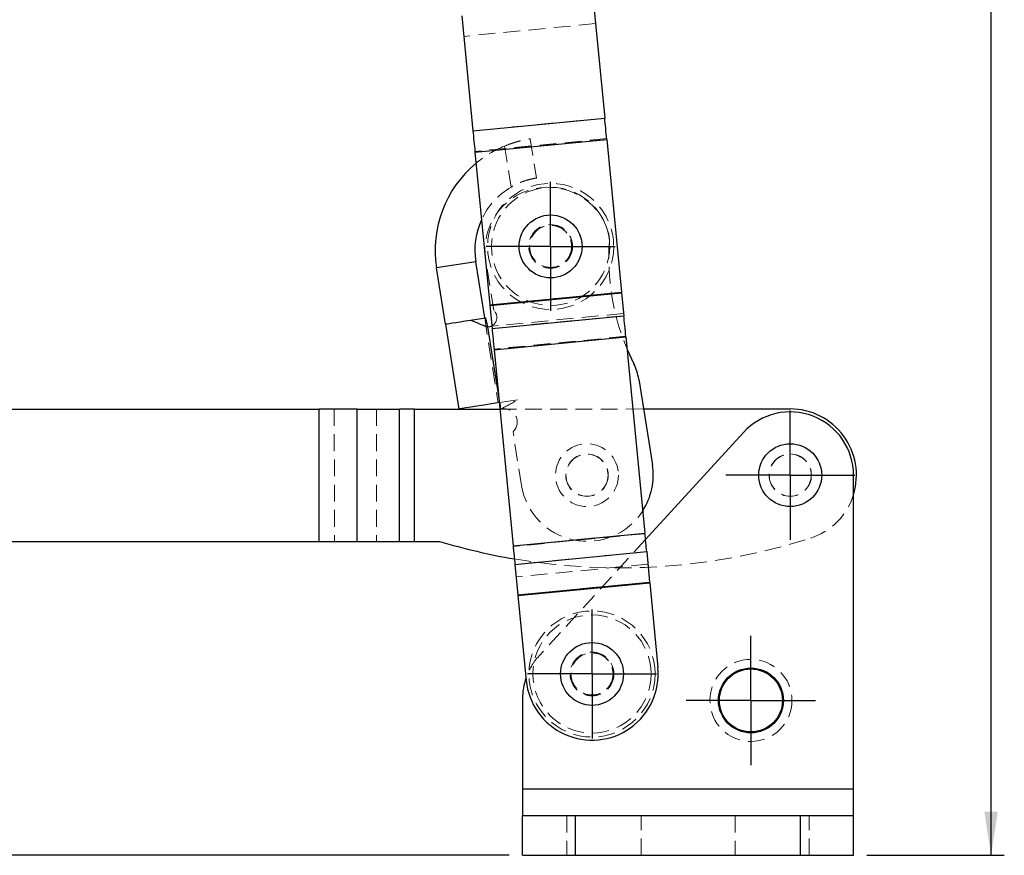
# Model space of a CAD drawing. Header units: millimetres. Extents: x 32 to 375, y 34 to 288.
# Tile 31 of 41: x 138 to 213, y 162 to 225. Entities that reach past the tile are written whole.
import ezdxf

# ---------------------------------------------------------------- set-up
doc = ezdxf.new("R2010")
doc.units = ezdxf.units.MM
doc.linetypes.add('HIDDEN', pattern=[1.905, 1.27, -0.635])
doc.layers.add('FORMATO', color=179, linetype='Continuous')
doc.styles.add('SLDTEXTSTYLE0', font='TXT', dxfattribs={"width": 0.75})
doc.dimstyles.new('SLDDIMSTYLE0', dxfattribs={"dimtxt": 3.5, "dimasz": 3.302, "dimexe": 0, "dimexo": 0.0625, "dimgap": 0.875, "dimtad": 1, "dimdec": 0, "dimrnd": 1e-09, "dimzin": 12, "dimdsep": 46, "dimtxsty": 'SLDTEXTSTYLE0', "dimsah": 1, "dimcen": 0.09, "dimadec": 0, "dimazin": 3, "dimtfac": 1, "dimtdec": 0, "dimtofl": 0, "dimtmove": 0, "dimatfit": 3, "dimfxl": 0, "dimfrac": 2, "dimtolj": 1, "dimtzin": 12, "dimarcsym": 0})

# ---------------------------------------------------------------- blocks, each defined once
blk = doc.blocks.new('_D')
at = {"layer": 'FORMATO'}
for p, q in [((171.726, 287.582), (212.719, 287.582)), ((211.719, 161.573), (211.719, 287.582)), ((202.334, 161.573), (212.719, 161.573))]:
    blk.add_line(p, q, dxfattribs=at)
for points in [[(211.719, 287.582), (211.211, 284.28), (212.227, 284.28)], [(211.719, 161.573), (212.227, 164.875), (211.211, 164.875)]]:
    blk.add_solid(points, dxfattribs=at)
at = {"layer": 'FORMATO', "insert": (207.207, 232.908), "char_height": 3.5, "attachment_point": 1, "rotation": 90, "style": 'SLDTEXTSTYLE0'}
blk.add_mtext('126', dxfattribs=at)
blk = doc.blocks.new('_D_1')
at = {"layer": 'FORMATO'}
for p, q in [((115.555, 185.274), (99.458, 185.274)), ((100.458, 161.573), (100.458, 185.274)), ((175.334, 161.573), (99.458, 161.573))]:
    blk.add_line(p, q, dxfattribs=at)
for points in [[(100.458, 185.274), (99.95, 181.972), (100.966, 181.972)], [(100.458, 161.573), (100.966, 164.875), (99.95, 164.875)]]:
    blk.add_solid(points, dxfattribs=at)
at = {"layer": 'FORMATO', "insert": (95.946, 170.457), "char_height": 3.5, "attachment_point": 1, "rotation": 90, "style": 'SLDTEXTSTYLE0'}
blk.add_mtext('24', dxfattribs=at)
blk = doc.blocks.new('SW_CENTERMARKSYMBOL_0')
at = {"layer": 'FORMATO', "color": 0}
for p, q in [((0, 2.5), (0, 4.88125)), ((0, 0), (0, 2.5)), ((-2.5, 0), (-4.88125, 0)), ((0, 0), (-2.5, 0)), ((0, 0), (0, -2.5)), ((0, 0), (2.5, 0)), ((2.5, 0), (4.88125, 0)), ((0, -2.5), (0, -4.88125))]:
    blk.add_line(p, q, dxfattribs=at)
blk = doc.blocks.new('SW_CENTERMARKSYMBOL_1')
at = {"layer": 'FORMATO', "color": 0}
for p, q in [((0, 2.5), (0, 4.875)), ((0, 0), (0, 2.5)), ((-2.5, 0), (-4.875, 0)), ((0, 0), (-2.5, 0)), ((0, 0), (0, -2.5)), ((0, 0), (2.5, 0)), ((2.5, 0), (4.875, 0)), ((0, -2.5), (0, -4.875))]:
    blk.add_line(p, q, dxfattribs=at)
blk = doc.blocks.new('SW_CENTERMARKSYMBOL_2')
at = {"layer": 'FORMATO', "color": 0}
for p, q in [((0, 2.5), (0, 4.875)), ((0, 0), (0, 2.5)), ((-2.5, 0), (-4.875, 0)), ((0, 0), (-2.5, 0)), ((0, 0), (0, -2.5)), ((0, 0), (2.5, 0)), ((2.5, 0), (4.875, 0)), ((0, -2.5), (0, -4.875))]:
    blk.add_line(p, q, dxfattribs=at)
blk = doc.blocks.new('SW_CENTERMARKSYMBOL_3')
at = {"layer": 'FORMATO', "color": 0}
for p, q in [((0, 2.5), (0, 4.875)), ((0, 0), (0, 2.5)), ((-2.5, 0), (-4.875, 0)), ((0, 0), (-2.5, 0)), ((0, 0), (0, -2.5)), ((0, 0), (2.5, 0)), ((2.5, 0), (4.875, 0)), ((0, -2.5), (0, -4.875))]:
    blk.add_line(p, q, dxfattribs=at)

msp = doc.modelspace()

# ---------------------------------------------------------------- linework, layer by layer
at = {"color": 7, "linetype": 'Continuous', "lineweight": 25}
for p, q in [((181.699131, 225.961336), (182.540699, 217.269827)), ((171.745682, 224.997581), (172.587249, 216.306073)), ((172.587249, 216.306073), (182.540699, 217.269827)), ((172.742931, 214.698226), (182.696381, 215.661981)), ((182.696381, 215.661981), (183.814373, 204.115615)), ((172.742931, 214.698226), (173.860923, 203.15186)), ((172.803009, 206.420713), (169.840213, 205.949713)), ((173.477548, 202.17757), (172.803009, 206.420713)), ((170.514751, 201.70657), (169.840213, 205.949713)), ((173.860923, 203.15186), (183.814373, 204.115615)), ((173.865945, 203.099993), (183.819395, 204.063748)), ((183.819395, 204.063748), (183.986333, 202.339654)), ((173.865945, 203.099993), (174.032883, 201.375899)), ((174.032883, 201.375899), (183.986333, 202.339654)), ((170.514751, 201.70657), (171.535251, 195.28718)), ((172.411671, 202.008125), (173.538739, 202.187297)), ((173.538739, 202.187297), (173.687869, 201.491506)), ((174.188565, 199.768049), (184.142015, 200.731804)), ((184.142015, 200.731804), (185.576587, 185.915881)), ((174.188565, 199.768049), (175.623136, 184.952124)), ((185.112788, 197.547265), (186.141759, 191.074584)), ((136.552524, 195.278478), (160.976412, 195.284554)), ((160.9789, 185.284554), (160.976412, 195.284554)), ((163.843723, 195.285265), (167.036043, 195.286062)), ((163.846211, 185.285267), (163.843723, 195.285265)), ((167.03853, 185.286061), (167.036043, 195.286062)), ((168.182967, 195.286346), (174.622357, 195.287947)), ((168.185455, 185.286346), (168.182967, 195.286346)), ((185.471525, 195.290648), (196.552522, 195.293405)), ((193.027091, 193.519884), (185.623843, 185.427838)), ((201.333684, 166.573321), (201.333684, 190.293404)), ((175.623136, 184.952124), (185.576587, 185.915881)), ((136.555012, 185.278478), (160.9789, 185.284554)), ((163.846211, 185.285267), (167.03853, 185.286061)), ((168.185455, 185.286346), (170.073118, 185.286815)), ((175.758614, 183.55295), (185.712064, 184.516706)), ((185.712064, 184.516706), (185.935287, 182.21131)), ((175.758614, 183.55295), (175.981836, 181.247556)), ((175.981836, 181.247556), (185.935287, 182.21131)), ((175.986207, 181.20242), (185.939657, 182.166177)), ((185.939657, 182.166177), (186.560409, 175.7552)), ((175.986207, 181.20242), (176.606958, 174.791443)), ((176.333683, 173.416686), (176.333683, 166.573321)), ((201.333684, 166.573321), (176.333683, 166.573321)), ((176.333683, 166.573321), (176.333683, 164.573321)), ((201.333684, 164.573321), (201.333684, 166.573321)), ((176.333683, 164.573321), (180.333683, 164.573321)), ((176.333683, 161.573321), (176.333683, 164.573321)), ((180.333683, 164.573321), (197.333684, 164.573321)), ((180.333683, 161.573321), (180.333683, 164.573321)), ((197.333684, 164.573321), (201.333684, 164.573321)), ((197.333684, 161.573321), (197.333684, 164.573321)), ((201.333684, 161.573321), (201.333684, 164.573321)), ((176.333683, 161.573321), (180.333683, 161.573321)), ((180.333683, 161.573321), (197.333684, 161.573321)), ((197.333684, 161.573321), (201.333684, 161.573321))]:
    msp.add_line(p, q, dxfattribs=at)
at = {"color": 7, "linetype": 'HIDDEN', "lineweight": 18}
for p, q in [((181.849792, 224.405357), (171.896342, 223.441602)), ((182.540699, 217.269827), (172.587249, 216.306073)), ((182.691359, 215.713848), (172.737909, 214.75009)), ((182.696381, 215.661981), (172.742931, 214.698226)), ((176.917381, 215.702341), (177.388381, 212.739543)), ((175.472062, 212.055174), (174.979558, 215.15324)), ((169.840213, 205.949713), (172.803009, 206.420713)), ((174.161074, 202.744064), (173.557523, 206.54066)), ((183.814373, 204.115615), (173.860923, 203.15186)), ((183.819395, 204.063748), (173.865945, 203.099993)), ((183.970055, 202.507765), (174.016605, 201.54401)), ((183.986333, 202.339654), (174.032883, 201.375899)), ((173.477548, 202.17757), (174.498047, 195.75818)), ((173.687869, 201.491506), (174.596808, 195.773878)), ((184.136993, 200.783671), (174.183543, 199.819916)), ((184.142015, 200.731804), (174.188565, 199.768049)), ((174.541805, 196.119872), (174.596808, 195.773878)), ((174.596808, 195.773878), (174.676187, 195.274544)), ((160.976412, 195.284554), (160.9789, 185.284554)), ((162.123337, 195.284837), (162.125824, 185.284839)), ((163.843723, 195.285265), (163.846211, 185.285267)), ((165.315656, 195.285634), (165.318142, 185.285632)), ((167.036043, 195.286062), (167.03853, 185.286061)), ((168.182967, 195.286346), (168.185455, 185.286346)), ((174.622357, 195.287947), (185.471525, 195.290648)), ((176.265773, 189.504585), (175.61832, 193.57735)), ((185.576587, 185.915881), (175.623136, 184.952124)), ((185.580957, 185.870745), (175.627507, 184.906988)), ((185.623843, 185.427838), (177.586928, 176.643167)), ((185.712064, 184.516706), (175.758614, 183.55295)), ((185.80418, 183.565351), (175.85073, 182.601594)), ((185.935287, 182.21131), (175.981836, 181.247556)), ((185.939657, 182.166177), (175.986207, 181.20242)), ((201.333684, 166.573321), (176.333683, 166.573321)), ((179.683683, 164.573321), (179.683683, 161.573321)), ((180.333683, 164.573321), (180.333683, 161.573321)), ((185.283683, 161.573321), (185.283683, 164.573321)), ((192.383684, 164.573321), (192.383684, 161.573321)), ((197.333684, 164.573321), (197.333684, 161.573321)), ((197.983684, 161.573321), (197.983684, 164.573321))]:
    msp.add_line(p, q, dxfattribs=at)
at = {"color": 8, "linetype": 'Continuous', "lineweight": 25}
msp.add_line((173.687869, 201.491506), (174.541805, 196.119872), dxfattribs=at)
at = {"color": 7, "linetype": 'Continuous', "lineweight": 25, "flags": 128}
for points in [[(182.696381, 215.661981), (182.675927, 215.873224), (182.655569, 216.083475), (182.635403, 216.291753), (182.615522, 216.497072), (182.596021, 216.698472), (182.576991, 216.895007), (182.558521, 217.085761), (182.540699, 217.269827)], [(172.587249, 216.306073), (172.605071, 216.122002), (172.623541, 215.931252), (172.642572, 215.734714), (172.662072, 215.533313), (172.681952, 215.327994), (172.702119, 215.11972), (172.722477, 214.909469), (172.742931, 214.698226)], [(183.819395, 204.063748), (183.81882, 204.069686), (183.818225, 204.07584), (183.817611, 204.082181), (183.816982, 204.088678), (183.816341, 204.095301), (183.81569, 204.102018), (183.815033, 204.108802), (183.814373, 204.115615)], [(173.860923, 203.15186), (173.861583, 203.145043), (173.862239, 203.138263), (173.86289, 203.131542), (173.863531, 203.124919), (173.86416, 203.118422), (173.864774, 203.112085), (173.86537, 203.105931), (173.865945, 203.099993)], [(184.142015, 200.731804), (184.121561, 200.94305), (184.101203, 201.153302), (184.081037, 201.361575), (184.061156, 201.566894), (184.041655, 201.768295), (184.022626, 201.964834), (184.004156, 202.155583), (183.986333, 202.339654)], [(170.514751, 201.70657), (170.548027, 201.71186), (170.647129, 201.727615), (170.809904, 201.75349), (171.032814, 201.788929), (171.311011, 201.833152), (171.638451, 201.885206), (172.008015, 201.943957), (172.411671, 202.008125)], [(173.687869, 201.491506), (173.899779, 201.525682), (174.013766, 201.573332)], [(174.032883, 201.375899), (174.050705, 201.191828), (174.069175, 201.001075), (174.088205, 200.80454), (174.107706, 200.603139), (174.127587, 200.39782), (174.147753, 200.189547), (174.168111, 199.979291), (174.188565, 199.768049)], [(184.229655, 199.826677), (184.246197, 199.787018), (184.742066, 198.704188)], [(174.596808, 195.773878), (173.999527, 195.678928), (173.425201, 195.587628), (172.895899, 195.503485), (172.43196, 195.429732), (172.051217, 195.369203), (171.768298, 195.324228), (171.594079, 195.29653), (171.535251, 195.28718)], [(163.843723, 195.285265), (163.522972, 195.285187), (163.187386, 195.285105), (162.838923, 195.285016), (162.479609, 195.284926), (162.111539, 195.284837), (161.736857, 195.284744), (161.357745, 195.284647), (160.976412, 195.284554)], [(168.182967, 195.286346), (168.030433, 195.286308), (167.87879, 195.286271), (167.728916, 195.286234), (167.581688, 195.286197), (167.437963, 195.286159), (167.298577, 195.286126), (167.164342, 195.286092), (167.036043, 195.286062)], [(185.712064, 184.516706), (185.696173, 184.680822), (185.679869, 184.849211), (185.663207, 185.021291), (185.646245, 185.196466), (185.629043, 185.37413), (185.611659, 185.553669), (185.594153, 185.734461), (185.576587, 185.915881)], [(160.9789, 185.284554), (161.360232, 185.284649), (161.739344, 185.284742), (162.114026, 185.284835), (162.482096, 185.284928), (162.841409, 185.285018), (163.189875, 185.285103), (163.52546, 185.285187), (163.846211, 185.285267)], [(167.03853, 185.286061), (167.166831, 185.286092), (167.301064, 185.286126), (167.44045, 185.286161), (167.584175, 185.286197), (167.731404, 185.286234), (167.881276, 185.286271), (168.032922, 185.286309), (168.185455, 185.286346)], [(175.623136, 184.952124), (175.640703, 184.770704), (175.658208, 184.589912), (175.675592, 184.410374), (175.692795, 184.232709), (175.709757, 184.057535), (175.726418, 183.885454), (175.742723, 183.717065), (175.758614, 183.55295)], [(185.939657, 182.166177), (185.939091, 182.172029), (185.938526, 182.177861), (185.937965, 182.183652), (185.93741, 182.189383), (185.936863, 182.195035), (185.936325, 182.200585), (185.935799, 182.206017), (185.935287, 182.21131)], [(175.981836, 181.247556), (175.982349, 181.242262), (175.982876, 181.236829), (175.983413, 181.231278), (175.98396, 181.225627), (175.984515, 181.219897), (175.985075, 181.214104), (175.985641, 181.208272), (175.986207, 181.20242)]]:
    msp.add_lwpolyline(points, dxfattribs=at)
at = {"color": 7, "linetype": 'HIDDEN', "lineweight": 18, "flags": 128}
for points in [[(175.955659, 195.9899), (175.795791, 195.964482), (175.631963, 195.938439), (175.464715, 195.911852), (175.294599, 195.88481), (175.122179, 195.857399), (174.948022, 195.829713), (174.772706, 195.801844), (174.596808, 195.773878)], [(174.676187, 195.274544), (174.664097, 195.475773), (174.645718, 195.781656)]]:
    msp.add_lwpolyline(points, dxfattribs=at)
at = {"color": 7, "linetype": 'HIDDEN', "lineweight": 18}
for centre, radius in [((178.456266, 207.57256), 4.7625), ((178.456266, 207.57256), 4.4625), ((178.456266, 207.57256), 1.65), ((178.456266, 207.57256), 1.6), ((178.456266, 207.57256), 1.5875), ((181.203766, 190.289585), 2.375), ((181.203766, 190.289585), 1.6), ((181.203766, 190.289585), 1.5875), ((196.553765, 190.293403), 1.6), ((196.553765, 190.293403), 1.5875), ((181.583683, 175.273321), 4.7625), ((181.583683, 175.273321), 4.4625), ((181.583683, 175.273321), 1.65), ((181.583683, 175.273321), 1.6), ((181.583683, 175.273321), 1.5875), ((193.583683, 173.273321), 3.1)]:
    msp.add_circle(centre, radius, dxfattribs=at)
at = {"color": 7, "linetype": 'Continuous', "lineweight": 25}
for centre, radius in [((178.456266, 207.57256), 2.375), ((196.553765, 190.293403), 2.375), ((181.583683, 175.273321), 2.375), ((193.583683, 173.273321), 2.45), ((193.583683, 173.273321), 2.38125)]:
    msp.add_circle(centre, radius, dxfattribs=at)
at = {"color": 7, "linetype": 'HIDDEN', "lineweight": 18}
for centre, radius, start, end in [((178.255109, 207.287443), 8.520563, 112.60829501, 129.59267652), ((178.255109, 207.287443), 5.520563, 120.27320743, 155.35150155), ((178.255109, 207.287443), 4.756574, 16.57198465, 189.03280727), ((180.897182, 208.073672), 2, 356.14633026, 16.57198465), ((200.838689, 206.730396), 17.986699, 176.14633026, 202.570721), ((173.680725, 202.20987), 0.7184, 297.61880333, 48.03809908), ((174.936725, 194.309081), 1, 312.96835075, 105.10197145), ((181.203766, 190.289585), 5, 189.03280727, 327.36132375), ((196.553765, 190.293403), 5, 287.68951187, 342.93717724), ((183.680395, 230.656513), 47.36631, 260.3234725, 287.68951187), ((181.113602, 173.416686), 4.779918, 137.54524319, 161.13568236)]:
    msp.add_arc(centre, radius, start, end, dxfattribs=at)
at = {"color": 7, "linetype": 'Continuous', "lineweight": 25}
for centre, radius, start, end in [((178.255109, 207.287443), 8.520563, 129.59267652, 189.03280727), ((178.255109, 207.287443), 5.520563, 155.35150155, 189.03280727), ((181.162393, 196.919265), 4, 9.03280727, 26.50207829), ((196.553765, 190.293403), 4.779918, 0, 137.54524319), ((196.553765, 190.293403), 5, 342.93717724, 90.01425321), ((181.203766, 190.289585), 5, 327.36132375, 9.03280727), ((183.680395, 230.656513), 47.36631, 253.30496461, 260.3234725), ((181.583683, 175.273321), 5, 185.53050051, 5.53050051), ((181.113602, 173.416686), 4.779918, 161.13568236, 180)]:
    msp.add_arc(centre, radius, start, end, dxfattribs=at)
at = {"color": 7, "linetype": 'HIDDEN', "lineweight": 18}
for points, knots in [([(174.979558, 215.15324), (175.188768, 215.234626), (175.60735, 215.397459), (176.186183, 215.558052), (176.630544, 215.65453), (176.879402, 215.696379), (176.906175, 215.700582), (176.917381, 215.702341)], [0, 0, 0, 0, 0.213020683, 0.42620727, 0.636391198, 0.847810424, 1, 1, 1, 1]), ([(177.388381, 212.739543), (177.366572, 212.73629), (177.322952, 212.729782), (176.985261, 212.665955), (176.501136, 212.531423), (175.96276, 212.323792), (175.621795, 212.13714), (175.472062, 212.055174)], [0, 0, 0, 0, 0.211494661, 0.423019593, 0.633314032, 0.838971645, 1, 1, 1, 1]), ([(174.676187, 195.274544), (174.688573, 195.280927), (175.043243, 195.463718), (175.496762, 195.695266), (175.875508, 195.938439), (175.955659, 195.9899)], [0, 0, 0, 0, 0.027736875, 0.794246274, 1, 1, 1, 1])]:
    msp.add_open_spline(points, degree=3, knots=knots, dxfattribs=at)
at = {"color": 7, "linetype": 'Continuous', "lineweight": 25}
msp.add_open_spline([(172.411671, 202.008125), (172.618739, 201.921127), (173.032875, 201.747131), (173.469537, 201.576714), (173.687869, 201.491506)], degree=3, knots=[0, 0, 0, 0, 0.500000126, 1, 1, 1, 1], dxfattribs=at)

# ---------------------------------------------------------------- block references
at = {"layer": 'FORMATO'}
for name, p in [('SW_CENTERMARKSYMBOL_3', (178.456266, 207.57256)), ('SW_CENTERMARKSYMBOL_1', (196.553765, 190.293403)), ('SW_CENTERMARKSYMBOL_2', (181.583683, 175.273321)), ('SW_CENTERMARKSYMBOL_0', (193.583683, 173.273321))]:
    msp.add_blockref(name, p, dxfattribs=at)

# ---------------------------------------------------------------- dimensions: what is measured, and where the dimension line sits
for base, p1, p2, picture, middle in [((211.718711, 287.581549), (201.333683, 161.573321), (170.726312, 287.581549), '_D', (211.718711, 236.787038)), ((100.457534, 185.273502), (176.333683, 161.573321), (116.555012, 185.273502), '_D_1', (100.457534, 173.04328))]:
    dim = msp.add_linear_dim(base=base, p1=p1, p2=p2, angle=90, dimstyle='SLDDIMSTYLE0', dxfattribs=at)
    dim.commit()
    dim.dimension.update_dxf_attribs({"geometry": picture, "text_midpoint": middle, "dimtype": 160})

doc.saveas('drawing.dxf')
